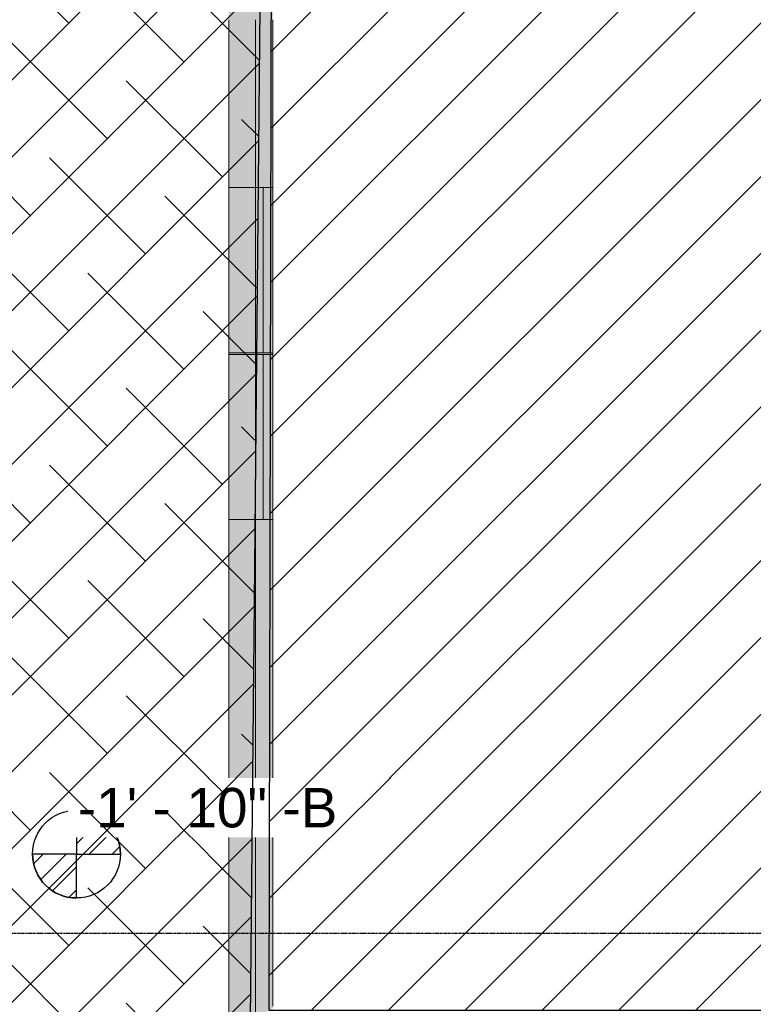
# Model space of a CAD drawing. Header units: inches. Extents: x -4126 to -1814, y 9773 to 12338.
# Tile 60 of 113: x -3458 to -3290, y 10823 to 11049. Entities that reach past the tile are written whole.
import ezdxf

# ---------------------------------------------------------------- set-up
doc = ezdxf.new("R2010")
doc.units = ezdxf.units.IN
doc.header["$MEASUREMENT"] = 0
doc.linetypes.add('Grid Line 1_2_', pattern=[0.875, 0.5, -0.125, 0.125, -0.125])
for name, color, linetype, lineweight in [('A-WALL', 113, 'Continuous', 13), ('G-ANNO-DIMS', 111, 'Continuous', 9), ('S-GRID', 1, 'Continuous', 9)]:
    doc.layers.add(name, color=color, linetype=linetype, lineweight=lineweight)
doc.layers.add('LOAD_HATCH', color=8, linetype='Continuous')
doc.styles.add('Arial_2', font='arial.ttf', dxfattribs={"height": 9.070866})
pattern_1 = [(45, (35.889, -113.098), (-0.027577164, 0.027577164), [])]

# ---------------------------------------------------------------- blocks, each defined once
blk = doc.blocks.new('CTR - 1st Phase - Shell_rvt-1-FRAMING PLAN - 1ST FLOOR')
at = {"layer": 'A-WALL', "lineweight": 5, "transparency": 33554585}
h = blk.add_hatch(color=8, dxfattribs=at)
h.paths.add_polyline_path([(-3404.17, 10813.86), (-3400.17, 10813.86), (-3400.17, 10819.99), (-3404.17, 10819.99), (-3404.17, 10856.62), (-3410.3, 10856.62), (-3410.3, 10813.86), (-3404.28, 10813.86)], flags=0)
h.paths.add_polyline_path([(-3410.3, 10857.02), (-3404.17, 10857.02), (-3404.17, 10857.45), (-3410.3, 10857.45)], flags=0)
h.paths.add_polyline_path([(-3404.85, 10858.28), (-3404.17, 10858.28), (-3404.17, 10858.71), (-3410.3, 10858.71), (-3410.3, 10858.28)], flags=0)
h.paths.add_polyline_path([(-3404.87, 10859.1), (-3404.17, 10859.1), (-3404.17, 10904.5), (-3410.3, 10904.5), (-3410.3, 10859.1)], flags=0)
h.paths.add_polyline_path([(-3410.3, 10904.9), (-3404.17, 10904.9), (-3404.17, 10905.33), (-3410.3, 10905.33)], flags=0)
h.paths.add_polyline_path([(-3410.3, 10906.16), (-3404.17, 10906.16), (-3404.17, 10906.59), (-3410.3, 10906.59)], flags=0)
h.paths.add_polyline_path([(-3404.17, 10906.98), (-3404.17, 10934.38), (-3410.3, 10934.38), (-3410.3, 10906.98), (-3405.72, 10906.98)], flags=0)
h.paths.add_polyline_path([(-3410.3, 10972.4), (-3404.17, 10972.4), (-3404.17, 10972.78), (-3410.3, 10972.78)], flags=0)
h.paths.add_polyline_path([(-3404.17, 11010.8), (-3404.17, 11048.15), (-3410.3, 11048.15), (-3410.3, 11010.8), (-3407.57, 11010.8)], flags=0)
h.paths.add_polyline_path([(-3404.17, 11048.54), (-3404.17, 11048.97), (-3410.3, 11048.97), (-3410.3, 11048.54), (-3408.24, 11048.54)], flags=0)
h.paths.add_polyline_path([(-3410.3, 11049.81), (-3404.17, 11049.81), (-3404.17, 11050.24), (-3410.3, 11050.24)], flags=0)
h.paths.add_polyline_path([(-3408.27, 11050.63), (-3404.17, 11050.63), (-3404.17, 11096.03), (-3410.3, 11096.03), (-3410.3, 11050.63)], flags=0)
h.paths.add_polyline_path([(-3410.3, 11096.42), (-3404.17, 11096.42), (-3404.17, 11096.85), (-3410.3, 11096.85)], flags=0)
h.paths.add_polyline_path([(-3404.17, 11097.69), (-3404.17, 11098.12), (-3410.3, 11098.12), (-3410.3, 11097.69), (-3409.11, 11097.69)], flags=0)
h.paths.add_polyline_path([(-3410.3, 11098.51), (-3404.17, 11098.51), (-3404.17, 11143.91), (-3410.3, 11143.91), (-3410.3, 11130.69), (-3409.92, 11130.69), (-3409.92, 11122.19), (-3410.3, 11122.19)], flags=0)
h.paths.add_polyline_path([(-3409.94, 11144.31), (-3404.17, 11144.31), (-3404.17, 11144.74), (-3410.3, 11144.74), (-3410.3, 11144.31)], flags=0)
h.paths.add_polyline_path([(-3409.96, 11145.57), (-3404.17, 11145.57), (-3404.17, 11146), (-3410.3, 11146), (-3410.3, 11145.57)], flags=0)
h.paths.add_polyline_path([(-3404.17, 11146.39), (-3404.17, 11164.59), (-3410.3, 11164.59), (-3410.3, 11146.39), (-3409.98, 11146.39)], flags=0)
h.paths.add_polyline_path([(-3410.3, 11276.29), (-3404.17, 11276.29), (-3404.17, 11278.79), (-3410.3, 11278.79), (-3410.3, 11276.86)], flags=0)
h.paths.add_polyline_path([(-3404.15, 11278.83), (-3400.17, 11278.83), (-3400.17, 11279.64), (-3410.3, 11279.64), (-3410.3, 11278.83), (-3404.17, 11278.83)], flags=0)
h.paths.add_polyline_path([(-3410.3, 11280.03), (-3400.17, 11280.03), (-3400.17, 11284.91), (-3410.3, 11284.91)], flags=0)
h = blk.add_hatch(color=8, dxfattribs=at)
h.paths.add_polyline_path([(-3404.17, 10819.99), (-3400.17, 10821.92), (-3400.17, 10856.62), (-3404.17, 10856.62), (-3404.17, 10821.92)], flags=0)
h.paths.add_polyline_path([(-3403.53, 10857.02), (-3400.17, 10857.02), (-3400.17, 10857.45), (-3404.17, 10857.45), (-3404.17, 10857.02)], flags=0)
h.paths.add_polyline_path([(-3400.17, 10858.28), (-3400.17, 10858.71), (-3404.17, 10858.71), (-3404.17, 10858.28), (-3403.51, 10858.28)], flags=0)
h.paths.add_polyline_path([(-3400.17, 10859.1), (-3400.17, 10904.5), (-3404.17, 10904.5), (-3404.17, 10859.1), (-3403.49, 10859.1)], flags=0)
h.paths.add_polyline_path([(-3400.17, 10904.9), (-3400.17, 10905.33), (-3404.17, 10905.33), (-3404.17, 10904.9), (-3402.69, 10904.9)], flags=0)
h.paths.add_polyline_path([(-3402.67, 10906.16), (-3400.17, 10906.16), (-3400.17, 10906.59), (-3404.17, 10906.59), (-3404.17, 10906.16)], flags=0)
h.paths.add_polyline_path([(-3402.66, 10906.98), (-3400.17, 10906.98), (-3400.17, 10934.38), (-3404.17, 10934.38), (-3404.17, 10906.98)], flags=0)
h.paths.add_polyline_path([(-3404.17, 10972.4), (-3400.17, 10972.4), (-3400.17, 10972.78), (-3404.17, 10972.78)], flags=0)
h.paths.add_polyline_path([(-3400.17, 11010.8), (-3400.19, 11048.15), (-3404.17, 11048.15), (-3404.17, 11010.8), (-3400.85, 11010.8)], flags=0)
h.paths.add_polyline_path([(-3400.19, 11048.54), (-3400.17, 11048.54), (-3400.18, 11048.97), (-3404.17, 11048.97), (-3404.17, 11048.54)], flags=0)
h.paths.add_polyline_path([(-3400.17, 11049.81), (-3400.19, 11050.24), (-3404.17, 11050.24), (-3404.17, 11049.81), (-3400.18, 11049.81)], flags=0)
h.paths.add_polyline_path([(-3404.17, 11050.63), (-3400.17, 11050.63), (-3400.17, 11096.03), (-3404.17, 11096.03), (-3404.17, 11083.98)], flags=0)
h.paths.add_polyline_path([(-3400.17, 11096.42), (-3400.17, 11096.85), (-3404.17, 11096.85), (-3404.17, 11096.42), (-3401, 11096.42)], flags=0)
h.paths.add_polyline_path([(-3400.17, 11097.69), (-3400.17, 11098.12), (-3404.17, 11098.12), (-3404.17, 11097.69), (-3401.02, 11097.69)], flags=0)
h.paths.add_polyline_path([(-3401.03, 11098.51), (-3400.17, 11098.51), (-3400.17, 11143.91), (-3404.17, 11143.91), (-3404.17, 11098.51)], flags=0)
h.paths.add_polyline_path([(-3404.17, 11144.31), (-3400.17, 11144.31), (-3400.17, 11144.74), (-3404.17, 11144.74)], flags=0)
h.paths.add_polyline_path([(-3400.17, 11145.57), (-3400.17, 11146), (-3404.17, 11146), (-3404.17, 11145.57), (-3401.85, 11145.57)], flags=0)
h.paths.add_polyline_path([(-3401.87, 11146.39), (-3400.17, 11146.39), (-3400.17, 11164.59), (-3404.17, 11164.59), (-3404.17, 11146.39)], flags=0)
h.paths.add_polyline_path([(-3400.17, 11276.29), (-3400.17, 11276.86), (-3404.17, 11278.79), (-3404.13, 11276.29)], flags=0)
h = blk.add_hatch(color=8, dxfattribs=at)
h.paths.add_polyline_path([(-3404.82, 10856.62), (-3404.17, 10856.62), (-3404.17, 10857.02), (-3410.3, 10857.02), (-3410.3, 10856.62)], flags=0)
h.paths.add_polyline_path([(-3404.17, 10858.71), (-3404.17, 10859.1), (-3410.3, 10859.1), (-3410.3, 10858.71), (-3404.86, 10858.71)], flags=0)
h.paths.add_polyline_path([(-3405.68, 10904.5), (-3404.17, 10904.5), (-3404.17, 10904.9), (-3410.3, 10904.9), (-3410.3, 10904.5)], flags=0)
h.paths.add_polyline_path([(-3404.17, 10906.59), (-3404.17, 10906.98), (-3410.3, 10906.98), (-3410.3, 10906.59), (-3405.71, 10906.59)], flags=0)
h.paths.add_polyline_path([(-3404.17, 11048.15), (-3404.17, 11048.54), (-3410.3, 11048.54), (-3410.3, 11048.15), (-3408.23, 11048.15)], flags=0)
h.paths.add_polyline_path([(-3410.3, 11050.24), (-3404.17, 11050.24), (-3404.17, 11050.63), (-3410.3, 11050.63)], flags=0)
h.paths.add_polyline_path([(-3409.08, 11096.03), (-3404.17, 11096.03), (-3404.17, 11096.42), (-3410.3, 11096.42), (-3410.3, 11096.03)], flags=0)
h.paths.add_polyline_path([(-3404.17, 11098.12), (-3404.17, 11098.51), (-3410.3, 11098.51), (-3410.3, 11098.12), (-3409.12, 11098.12)], flags=0)
h.paths.add_polyline_path([(-3404.17, 11143.91), (-3404.17, 11144.31), (-3410.3, 11144.31), (-3410.3, 11143.91), (-3409.92, 11143.91)], flags=0)
h.paths.add_polyline_path([(-3409.97, 11146), (-3404.17, 11146), (-3404.17, 11146.39), (-3410.3, 11146.39), (-3410.3, 11146)], flags=0)
h = blk.add_hatch(color=8, dxfattribs=at)
h.paths.add_polyline_path([(-3404.17, 10857.45), (-3404.17, 10858.28), (-3410.3, 10858.28), (-3410.3, 10857.45), (-3404.84, 10857.45)], flags=0)
h.paths.add_polyline_path([(-3404.17, 10905.33), (-3404.17, 10906.16), (-3410.3, 10906.16), (-3410.3, 10905.33), (-3405.69, 10905.33)], flags=0)
h.paths.add_polyline_path([(-3404.17, 11048.97), (-3404.17, 11049.81), (-3410.3, 11049.81), (-3410.3, 11048.97), (-3408.24, 11048.97)], flags=0)
h.paths.add_polyline_path([(-3404.17, 11096.85), (-3404.17, 11097.69), (-3410.3, 11097.69), (-3410.3, 11096.85), (-3409.09, 11096.85)], flags=0)
h.paths.add_polyline_path([(-3409.95, 11144.74), (-3404.17, 11144.74), (-3404.17, 11145.57), (-3410.3, 11145.57), (-3410.3, 11144.74)], flags=0)
h = blk.add_hatch(color=8, dxfattribs=at)
h.paths.add_polyline_path([(-3403.53, 10856.62), (-3400.17, 10856.62), (-3400.17, 10857.02), (-3404.17, 10857.02), (-3404.17, 10856.62)], flags=0)
h.paths.add_polyline_path([(-3403.5, 10858.71), (-3400.17, 10858.71), (-3400.17, 10859.1), (-3404.17, 10859.1), (-3404.17, 10858.71)], flags=0)
h.paths.add_polyline_path([(-3404.17, 10904.5), (-3400.17, 10904.5), (-3400.17, 10904.9), (-3404.17, 10904.9)], flags=0)
h.paths.add_polyline_path([(-3404.17, 10906.59), (-3400.17, 10906.59), (-3400.17, 10906.98), (-3404.17, 10906.98)], flags=0)
h.paths.add_polyline_path([(-3400.19, 11048.15), (-3400.17, 11048.15), (-3400.19, 11048.54), (-3404.17, 11048.54), (-3404.17, 11048.15)], flags=0)
h.paths.add_polyline_path([(-3400.19, 11050.24), (-3400.17, 11050.24), (-3400.2, 11050.63), (-3404.17, 11050.63), (-3404.17, 11050.24)], flags=0)
h.paths.add_polyline_path([(-3400.17, 11096.03), (-3400.17, 11096.42), (-3404.17, 11096.42), (-3404.17, 11096.03), (-3400.99, 11096.03)], flags=0)
h.paths.add_polyline_path([(-3400.17, 11098.12), (-3400.17, 11098.51), (-3404.17, 11098.51), (-3404.17, 11098.12), (-3401.02, 11098.12)], flags=0)
h.paths.add_polyline_path([(-3400.17, 11143.91), (-3400.17, 11144.31), (-3404.17, 11144.31), (-3404.17, 11143.91), (-3401.82, 11143.91)], flags=0)
h.paths.add_polyline_path([(-3404.17, 11146), (-3400.17, 11146), (-3400.17, 11146.39), (-3404.17, 11146.39)], flags=0)
h = blk.add_hatch(color=8, dxfattribs=at)
h.paths.add_polyline_path([(-3400.17, 10857.45), (-3400.17, 10858.28), (-3404.17, 10858.28), (-3404.17, 10857.45), (-3403.52, 10857.45)], flags=0)
h.paths.add_polyline_path([(-3400.17, 10905.33), (-3400.17, 10906.16), (-3404.17, 10906.16), (-3404.17, 10905.33), (-3402.69, 10905.33)], flags=0)
h.paths.add_polyline_path([(-3400.17, 11048.97), (-3400.18, 11049.81), (-3404.17, 11049.81), (-3404.17, 11048.97), (-3400.18, 11048.97)], flags=0)
h.paths.add_polyline_path([(-3401, 11096.85), (-3400.17, 11096.85), (-3400.17, 11097.69), (-3404.17, 11097.69), (-3404.17, 11096.85)], flags=0)
h.paths.add_polyline_path([(-3404.17, 11144.74), (-3400.17, 11144.74), (-3400.17, 11145.57), (-3404.17, 11145.57), (-3404.17, 11145.11)], flags=0)
h = blk.add_hatch(color=8, dxfattribs=at)
h.paths.add_polyline_path([(-3401.51, 10972.78), (-3400.17, 10972.78), (-3400.17, 11000.27), (-3410.3, 11000.27), (-3410.3, 10972.78), (-3404.17, 10972.78)], flags=0)
h.paths.add_polyline_path([(-3404.17, 11000.66), (-3400.17, 11000.66), (-3400.17, 11001.09), (-3410.3, 11001.09), (-3410.3, 11000.66), (-3407.39, 11000.66)], flags=0)
h.paths.add_polyline_path([(-3400.17, 11001.92), (-3400.17, 11002.35), (-3410.3, 11002.35), (-3410.3, 11001.92), (-3401, 11001.92)], flags=0)
h.paths.add_polyline_path([(-3407.42, 11002.75), (-3400.17, 11002.75), (-3400.17, 11010.8), (-3410.3, 11010.8), (-3410.3, 11002.75)], flags=0)
h = blk.add_hatch(color=8, dxfattribs=at)
h.paths.add_polyline_path([(-3400.17, 11000.27), (-3400.17, 11000.66), (-3410.3, 11000.66), (-3410.3, 11000.27), (-3401.03, 11000.27)], flags=0)
h.paths.add_polyline_path([(-3407.39, 11001.09), (-3400.17, 11001.09), (-3400.17, 11001.92), (-3410.3, 11001.92), (-3410.3, 11001.09)], flags=0)
h.paths.add_polyline_path([(-3410.3, 11002.35), (-3400.17, 11002.35), (-3400.17, 11002.75), (-3410.3, 11002.75)], flags=0)
h = blk.add_hatch(color=8, dxfattribs=at)
h.paths.add_polyline_path([(-3410.3, 10934.38), (-3400.17, 10934.38), (-3400.17, 10952.39), (-3410.3, 10952.39)], flags=0)
h.paths.add_polyline_path([(-3406.53, 10952.78), (-3400.17, 10952.78), (-3400.17, 10953.21), (-3410.3, 10953.21), (-3410.3, 10952.78)], flags=0)
h.paths.add_polyline_path([(-3401.84, 10954.04), (-3400.17, 10954.04), (-3400.17, 10954.47), (-3410.3, 10954.47), (-3410.3, 10954.04), (-3404.17, 10954.04)], flags=0)
h.paths.add_polyline_path([(-3401.82, 10954.87), (-3400.17, 10954.87), (-3400.17, 10972.4), (-3410.3, 10972.4), (-3410.3, 10954.87), (-3404.17, 10954.87)], flags=0)
h = blk.add_hatch(color=8, dxfattribs=at)
h.paths.add_polyline_path([(-3400.17, 10952.39), (-3400.17, 10952.78), (-3410.3, 10952.78), (-3410.3, 10952.39), (-3401.86, 10952.39)], flags=0)
h.paths.add_polyline_path([(-3406.54, 10953.21), (-3400.17, 10953.21), (-3400.17, 10954.04), (-3410.3, 10954.04), (-3410.3, 10953.21)], flags=0)
h.paths.add_polyline_path([(-3410.3, 10954.47), (-3400.17, 10954.47), (-3400.17, 10954.87), (-3410.3, 10954.87)], flags=0)
at = {"layer": 'A-WALL', "color": 253}
for p, q in [((-3410.3, 11048.97), (-3410.3, 11049.35)), ((-3404.17, 11049.35), (-3404.17, 11048.97)), ((-3400.17, 11049.35), (-3400.17, 11048.97)), ((-3410.3, 11048.54), (-3410.3, 11048.97)), ((-3410.3, 11048.15), (-3410.3, 11048.54)), ((-3410.3, 11010.8), (-3410.3, 11048.15)), ((-3404.17, 11048.97), (-3404.17, 11048.54)), ((-3404.17, 11048.54), (-3404.17, 11048.15)), ((-3404.17, 11048.15), (-3404.17, 11002.75)), ((-3400.17, 11048.97), (-3400.17, 11048.54)), ((-3400.17, 11048.54), (-3400.17, 11048.15)), ((-3400.17, 11048.15), (-3400.17, 11010.8)), ((-3410.3, 11002.75), (-3410.3, 11010.8)), ((-3410.3, 11010.8), (-3410.3, 11002.75)), ((-3410.3, 11002.75), (-3410.3, 11010.8)), ((-3400.17, 11010.8), (-3410.3, 11010.8)), ((-3410.3, 11010.8), (-3402.42, 11010.8)), ((-3402.42, 11010.8), (-3402.42, 11002.75)), ((-3402.42, 11002.75), (-3402.42, 11010.8)), ((-3402.42, 11010.8), (-3400.17, 11010.8)), ((-3400.17, 11010.8), (-3400.17, 11002.75)), ((-3400.17, 11002.75), (-3400.17, 11010.8)), ((-3400.17, 11010.8), (-3400.17, 11002.75)), ((-3410.3, 11002.35), (-3410.3, 11002.75)), ((-3410.3, 11002.75), (-3410.3, 11002.35)), ((-3410.3, 11002.35), (-3410.3, 11002.75)), ((-3410.3, 11001.92), (-3410.3, 11002.35)), ((-3410.3, 11002.35), (-3410.3, 11001.92)), ((-3410.3, 11001.92), (-3410.3, 11002.35)), ((-3410.3, 11001.55), (-3410.3, 11001.92)), ((-3410.3, 11001.92), (-3410.3, 11001.55)), ((-3410.3, 11001.55), (-3410.3, 11001.92)), ((-3404.17, 11002.75), (-3404.17, 11002.35)), ((-3404.17, 11002.35), (-3404.17, 11001.92)), ((-3404.17, 11001.92), (-3404.17, 11001.55)), ((-3402.42, 11002.75), (-3402.42, 11002.35)), ((-3402.42, 11002.35), (-3402.42, 11002.75)), ((-3402.42, 11002.35), (-3402.42, 11001.92)), ((-3402.42, 11001.92), (-3402.42, 11002.35)), ((-3402.42, 11001.92), (-3402.42, 11001.55)), ((-3402.42, 11001.55), (-3402.42, 11001.92)), ((-3400.17, 11002.75), (-3400.17, 11002.35)), ((-3400.17, 11002.35), (-3400.17, 11002.75)), ((-3400.17, 11002.75), (-3400.17, 11002.35)), ((-3400.17, 11002.35), (-3400.17, 11001.92)), ((-3400.17, 11001.92), (-3400.17, 11002.35)), ((-3400.17, 11002.35), (-3400.17, 11001.92)), ((-3400.17, 11001.92), (-3400.17, 11001.55)), ((-3400.17, 11001.55), (-3400.17, 11001.92)), ((-3400.17, 11001.92), (-3400.17, 11001.55)), ((-3410.3, 11001.09), (-3410.3, 11001.47)), ((-3410.3, 11001.47), (-3410.3, 11001.09)), ((-3410.3, 11001.09), (-3410.3, 11001.47)), ((-3410.3, 11000.66), (-3410.3, 11001.09)), ((-3410.3, 11001.09), (-3410.3, 11000.66)), ((-3410.3, 11000.66), (-3410.3, 11001.09)), ((-3410.3, 11000.27), (-3410.3, 11000.66)), ((-3410.3, 11000.66), (-3410.3, 11000.27)), ((-3410.3, 11000.27), (-3410.3, 11000.66)), ((-3410.3, 10972.78), (-3410.3, 11000.27)), ((-3410.3, 11000.27), (-3410.3, 10972.78)), ((-3410.3, 10972.78), (-3410.3, 11000.27)), ((-3404.17, 11001.47), (-3404.17, 11001.09)), ((-3404.17, 11001.09), (-3404.17, 11000.66)), ((-3404.17, 11000.66), (-3404.17, 11000.27)), ((-3404.17, 11000.27), (-3404.17, 10954.87)), ((-3402.42, 11001.47), (-3402.42, 11001.09)), ((-3402.42, 11001.09), (-3402.42, 11001.47)), ((-3402.42, 11001.09), (-3402.42, 11000.66)), ((-3402.42, 11000.66), (-3402.42, 11001.09)), ((-3402.42, 11000.66), (-3402.42, 11000.27)), ((-3402.42, 11000.27), (-3402.42, 11000.66)), ((-3402.42, 11000.27), (-3402.42, 10972.78)), ((-3402.42, 10972.78), (-3402.42, 11000.27)), ((-3400.17, 11001.47), (-3400.17, 11001.09)), ((-3400.17, 11001.09), (-3400.17, 11001.47)), ((-3400.17, 11001.47), (-3400.17, 11001.09)), ((-3400.17, 11001.09), (-3400.17, 11000.66)), ((-3400.17, 11000.66), (-3400.17, 11001.09)), ((-3400.17, 11001.09), (-3400.17, 11000.66)), ((-3400.17, 11000.66), (-3400.17, 11000.27)), ((-3400.17, 11000.27), (-3400.17, 11000.66)), ((-3400.17, 11000.66), (-3400.17, 11000.27)), ((-3400.17, 11000.27), (-3400.17, 10972.78)), ((-3400.17, 10972.78), (-3400.17, 11000.27)), ((-3400.17, 11000.27), (-3400.17, 10972.78)), ((-3410.3, 10972.4), (-3410.3, 10972.78)), ((-3402.42, 10972.78), (-3410.3, 10972.78)), ((-3410.3, 10972.78), (-3400.17, 10972.78)), ((-3410.3, 10954.87), (-3410.3, 10972.4)), ((-3410.3, 10972.4), (-3410.3, 10954.87)), ((-3410.3, 10954.87), (-3410.3, 10972.4)), ((-3400.17, 10972.4), (-3410.3, 10972.4)), ((-3410.3, 10972.4), (-3402.42, 10972.4)), ((-3402.42, 10972.78), (-3400.17, 10972.78)), ((-3402.42, 10954.87), (-3402.42, 10972.4)), ((-3402.42, 10972.4), (-3402.42, 10954.87)), ((-3402.42, 10972.4), (-3400.17, 10972.4)), ((-3400.17, 10972.78), (-3400.17, 10972.4)), ((-3400.17, 10972.4), (-3400.17, 10954.87)), ((-3400.17, 10972.4), (-3400.17, 10954.87)), ((-3400.17, 10954.87), (-3400.17, 10972.4)), ((-3410.3, 10954.47), (-3410.3, 10954.87)), ((-3410.3, 10954.87), (-3410.3, 10954.47)), ((-3410.3, 10954.47), (-3410.3, 10954.87)), ((-3410.3, 10954.04), (-3410.3, 10954.47)), ((-3410.3, 10954.47), (-3410.3, 10954.04)), ((-3410.3, 10954.04), (-3410.3, 10954.47)), ((-3410.3, 10953.67), (-3410.3, 10954.04)), ((-3410.3, 10954.04), (-3410.3, 10953.67)), ((-3410.3, 10953.67), (-3410.3, 10954.04)), ((-3404.17, 10954.87), (-3404.17, 10954.47)), ((-3404.17, 10954.47), (-3404.17, 10954.04)), ((-3404.17, 10954.04), (-3404.17, 10953.67)), ((-3402.42, 10954.47), (-3402.42, 10954.87)), ((-3402.42, 10954.87), (-3402.42, 10954.47)), ((-3402.42, 10954.04), (-3402.42, 10954.47)), ((-3402.42, 10954.47), (-3402.42, 10954.04)), ((-3402.42, 10953.67), (-3402.42, 10954.04)), ((-3402.42, 10954.04), (-3402.42, 10953.67)), ((-3400.17, 10954.87), (-3400.17, 10954.47)), ((-3400.17, 10954.87), (-3400.17, 10954.47)), ((-3400.17, 10954.47), (-3400.17, 10954.87)), ((-3400.17, 10954.47), (-3400.17, 10954.04)), ((-3400.17, 10954.47), (-3400.17, 10954.04)), ((-3400.17, 10954.04), (-3400.17, 10954.47)), ((-3400.17, 10954.04), (-3400.17, 10953.67)), ((-3400.17, 10954.04), (-3400.17, 10953.67)), ((-3400.17, 10953.67), (-3400.17, 10954.04)), ((-3410.3, 10953.21), (-3410.3, 10953.58)), ((-3410.3, 10953.58), (-3410.3, 10953.21)), ((-3410.3, 10953.21), (-3410.3, 10953.58)), ((-3410.3, 10952.78), (-3410.3, 10953.21)), ((-3410.3, 10953.21), (-3410.3, 10952.78)), ((-3410.3, 10952.78), (-3410.3, 10953.21)), ((-3410.3, 10952.39), (-3410.3, 10952.78)), ((-3410.3, 10952.78), (-3410.3, 10952.39)), ((-3410.3, 10952.39), (-3410.3, 10952.78)), ((-3410.3, 10934.38), (-3410.3, 10952.39)), ((-3410.3, 10952.39), (-3410.3, 10934.38)), ((-3410.3, 10934.38), (-3410.3, 10952.39)), ((-3404.17, 10953.58), (-3404.17, 10953.21)), ((-3404.17, 10953.21), (-3404.17, 10952.78)), ((-3404.17, 10952.78), (-3404.17, 10952.39)), ((-3404.17, 10952.39), (-3404.17, 10906.98)), ((-3402.42, 10953.21), (-3402.42, 10953.58)), ((-3402.42, 10953.58), (-3402.42, 10953.21)), ((-3402.42, 10952.78), (-3402.42, 10953.21)), ((-3402.42, 10953.21), (-3402.42, 10952.78)), ((-3402.42, 10952.39), (-3402.42, 10952.78)), ((-3402.42, 10952.78), (-3402.42, 10952.39)), ((-3402.42, 10934.38), (-3402.42, 10952.39)), ((-3402.42, 10952.39), (-3402.42, 10934.38)), ((-3400.17, 10953.58), (-3400.17, 10953.21)), ((-3400.17, 10953.58), (-3400.17, 10953.21)), ((-3400.17, 10953.21), (-3400.17, 10953.58)), ((-3400.17, 10953.21), (-3400.17, 10952.78)), ((-3400.17, 10953.21), (-3400.17, 10952.78)), ((-3400.17, 10952.78), (-3400.17, 10953.21)), ((-3400.17, 10952.78), (-3400.17, 10952.39)), ((-3400.17, 10952.78), (-3400.17, 10952.39)), ((-3400.17, 10952.39), (-3400.17, 10952.78)), ((-3400.17, 10952.39), (-3400.17, 10934.38)), ((-3400.17, 10952.39), (-3400.17, 10934.38)), ((-3400.17, 10934.38), (-3400.17, 10952.39)), ((-3410.3, 10906.98), (-3410.3, 10934.38)), ((-3402.42, 10934.38), (-3410.3, 10934.38)), ((-3410.3, 10934.38), (-3400.17, 10934.38)), ((-3402.42, 10934.38), (-3400.17, 10934.38)), ((-3400.17, 10934.38), (-3400.17, 10906.98)), ((-3410.3, 10906.59), (-3410.3, 10906.98)), ((-3410.3, 10906.16), (-3410.3, 10906.59)), ((-3404.17, 10906.98), (-3404.17, 10906.59)), ((-3404.17, 10906.59), (-3404.17, 10906.16)), ((-3400.17, 10906.98), (-3400.17, 10906.59)), ((-3400.17, 10906.59), (-3400.17, 10906.16)), ((-3410.3, 10905.79), (-3410.3, 10906.16)), ((-3410.3, 10905.33), (-3410.3, 10905.7)), ((-3410.3, 10904.9), (-3410.3, 10905.33)), ((-3410.3, 10904.5), (-3410.3, 10904.9)), ((-3410.3, 10859.1), (-3410.3, 10904.5)), ((-3404.17, 10906.16), (-3404.17, 10905.79)), ((-3404.17, 10905.7), (-3404.17, 10905.33)), ((-3404.17, 10905.33), (-3404.17, 10904.9)), ((-3404.17, 10904.9), (-3404.17, 10904.5)), ((-3404.17, 10904.5), (-3404.17, 10859.1)), ((-3400.17, 10906.16), (-3400.17, 10905.79)), ((-3400.17, 10905.7), (-3400.17, 10905.33)), ((-3400.17, 10905.33), (-3400.17, 10904.9)), ((-3400.17, 10904.9), (-3400.17, 10904.5)), ((-3400.17, 10904.5), (-3400.17, 10859.1)), ((-3410.3, 10858.71), (-3410.3, 10859.1)), ((-3404.17, 10859.1), (-3404.17, 10858.71)), ((-3400.17, 10859.1), (-3400.17, 10858.71)), ((-3410.3, 10858.28), (-3410.3, 10858.71)), ((-3410.3, 10857.9), (-3410.3, 10858.28)), ((-3410.3, 10857.45), (-3410.3, 10857.82)), ((-3410.3, 10857.02), (-3410.3, 10857.45)), ((-3410.3, 10856.62), (-3410.3, 10857.02)), ((-3410.3, 10842.51), (-3410.3, 10856.62)), ((-3404.17, 10858.71), (-3404.17, 10858.28)), ((-3404.17, 10858.28), (-3404.17, 10857.9)), ((-3404.17, 10857.82), (-3404.17, 10857.45)), ((-3404.17, 10857.45), (-3404.17, 10857.02)), ((-3404.17, 10857.02), (-3404.17, 10856.62)), ((-3404.17, 10856.62), (-3404.17, 10819.99)), ((-3400.17, 10858.71), (-3400.17, 10858.28)), ((-3400.17, 10858.28), (-3400.17, 10857.9)), ((-3400.17, 10857.82), (-3400.17, 10857.45)), ((-3400.17, 10857.45), (-3400.17, 10857.02)), ((-3400.17, 10857.02), (-3400.17, 10856.62)), ((-3400.17, 10856.62), (-3400.17, 10822.49)), ((-3410.3, 10813.86), (-3410.3, 10842.51))]:
    blk.add_line(p, q, dxfattribs=at)
at = {"layer": 'A-WALL', "color": 9}
for p, q in [((-3410.3, 11049.35), (-3410.3, 11048.54)), ((-3404.17, 11049.35), (-3404.17, 11048.54)), ((-3400.17, 11049.29), (-3400.17, 11049.35)), ((-3400.17, 11048.54), (-3400.17, 11049.29)), ((-3410.3, 11048.54), (-3410.3, 11048.15)), ((-3410.3, 11048.15), (-3410.3, 11002.75)), ((-3404.17, 11048.54), (-3404.17, 11048.15)), ((-3404.17, 11048.15), (-3404.17, 11002.75)), ((-3400.17, 11048.15), (-3400.17, 11048.54)), ((-3400.17, 11002.75), (-3400.17, 11048.15)), ((-3410.3, 11002.75), (-3410.3, 11002.35)), ((-3410.3, 11002.35), (-3410.3, 11001.55)), ((-3404.17, 11002.75), (-3404.17, 11002.35)), ((-3404.17, 11002.35), (-3404.17, 11001.55)), ((-3400.17, 11002.35), (-3400.17, 11002.75)), ((-3400.17, 11001.55), (-3400.17, 11002.35)), ((-3410.3, 11001.47), (-3410.3, 11000.66)), ((-3410.3, 11000.66), (-3410.3, 11000.27)), ((-3410.3, 11000.27), (-3410.3, 10954.87)), ((-3404.17, 11001.47), (-3404.17, 11000.66)), ((-3404.17, 11000.66), (-3404.17, 11000.27)), ((-3404.17, 11000.27), (-3404.17, 10954.87)), ((-3400.17, 11000.66), (-3400.17, 11001.47)), ((-3400.17, 11000.27), (-3400.17, 11000.66)), ((-3400.17, 10954.87), (-3400.17, 11000.27)), ((-3410.3, 10954.87), (-3410.3, 10954.47)), ((-3410.3, 10954.47), (-3410.3, 10953.67)), ((-3404.17, 10954.87), (-3404.17, 10954.47)), ((-3404.17, 10954.47), (-3404.17, 10953.67)), ((-3400.17, 10954.47), (-3400.17, 10954.87)), ((-3400.17, 10953.67), (-3400.17, 10954.47)), ((-3410.3, 10953.58), (-3410.3, 10952.78)), ((-3410.3, 10952.78), (-3410.3, 10952.39)), ((-3410.3, 10952.39), (-3410.3, 10906.98)), ((-3404.17, 10953.58), (-3404.17, 10952.78)), ((-3404.17, 10952.78), (-3404.17, 10952.39)), ((-3404.17, 10952.39), (-3404.17, 10906.98)), ((-3400.17, 10952.78), (-3400.17, 10953.58)), ((-3400.17, 10952.39), (-3400.17, 10952.78)), ((-3400.17, 10906.98), (-3400.17, 10952.39)), ((-3410.3, 10906.98), (-3410.3, 10906.59)), ((-3410.3, 10906.59), (-3410.3, 10905.79)), ((-3404.17, 10906.98), (-3404.17, 10906.59)), ((-3404.17, 10906.59), (-3404.17, 10905.79)), ((-3400.17, 10906.59), (-3400.17, 10906.98)), ((-3400.17, 10905.79), (-3400.17, 10906.59)), ((-3410.3, 10905.7), (-3410.3, 10904.9)), ((-3410.3, 10904.9), (-3410.3, 10904.5)), ((-3410.3, 10904.5), (-3410.3, 10859.1)), ((-3404.17, 10905.7), (-3404.17, 10904.9)), ((-3404.17, 10904.9), (-3404.17, 10904.5)), ((-3404.17, 10904.5), (-3404.17, 10859.1)), ((-3400.17, 10904.9), (-3400.17, 10905.7)), ((-3400.17, 10904.5), (-3400.17, 10904.9)), ((-3400.17, 10859.1), (-3400.17, 10904.5)), ((-3410.3, 10859.1), (-3410.3, 10858.71)), ((-3404.17, 10859.1), (-3404.17, 10858.71)), ((-3400.17, 10858.71), (-3400.17, 10859.1)), ((-3410.3, 10858.71), (-3410.3, 10857.9)), ((-3410.3, 10857.82), (-3410.3, 10857.02)), ((-3410.3, 10857.02), (-3410.3, 10856.62)), ((-3410.3, 10856.62), (-3410.3, 10813.86)), ((-3404.17, 10858.71), (-3404.17, 10857.9)), ((-3404.17, 10857.82), (-3404.17, 10857.02)), ((-3404.17, 10857.02), (-3404.17, 10856.62)), ((-3404.17, 10856.62), (-3404.17, 10819.99)), ((-3400.17, 10857.9), (-3400.17, 10858.71)), ((-3400.17, 10857.02), (-3400.17, 10857.82)), ((-3400.17, 10856.62), (-3400.17, 10857.02)), ((-3400.17, 10822.49), (-3400.17, 10856.62))]:
    blk.add_line(p, q, dxfattribs=at)
blk = doc.blocks.new('Spot Elevations - Símbolo de cota horizontal-V269-FRAMING PLAN - 1ST FLOOR')
at = {"layer": 'G-ANNO-DIMS'}
h = blk.add_hatch(dxfattribs=at)
h.set_pattern_fill('FP_74', color=256, style=0, pattern_type=2)
h.set_pattern_definition(pattern_1)
edge = h.paths.add_edge_path(flags=0)
edge.add_arc((0, 0), 0.1053, 0, 90, ccw=False)
edge.add_line((0.1053, 0), (0, 0))
edge.add_line((0, 0), (0, 0.1053))
h = blk.add_hatch(dxfattribs=at)
h.set_pattern_fill('FP_74', color=256, style=0, pattern_type=2)
h.set_pattern_definition(pattern_1)
edge = h.paths.add_edge_path(flags=0)
edge.add_arc((0, 0), 0.1053, 0, 90, ccw=False)
edge.add_line((0.1053, 0), (0, 0))
edge.add_line((0, 0), (0, 0.1053))
h = blk.add_hatch(dxfattribs=at)
h.set_pattern_fill('FP_74', color=256, style=0, pattern_type=2)
h.set_pattern_definition(pattern_1)
edge = h.paths.add_edge_path(flags=0)
edge.add_arc((0, 0), 0.1053, 180, 270, ccw=False)
edge.add_line((-0.1053, 0), (0, 0))
edge.add_line((0, 0), (0, -0.1053))
h = blk.add_hatch(dxfattribs=at)
h.set_pattern_fill('FP_74', color=256, style=0, pattern_type=2)
h.set_pattern_definition(pattern_1)
edge = h.paths.add_edge_path(flags=0)
edge.add_arc((0, 0), 0.1053, 180, 270, ccw=False)
edge.add_line((-0.1053, 0), (0, 0))
edge.add_line((0, 0), (0, -0.1053))
at = {"layer": 'G-ANNO-DIMS', "lineweight": 30}
for p, q in [((0, 0.1053), (0, 0)), ((0, 0), (-0.1053, 0)), ((0, 0), (0.1053, 0)), ((0, -0.1053), (0, 0))]:
    blk.add_line(p, q, dxfattribs=at)
blk.add_circle((0, 0), 0.1053, dxfattribs=at)
for start, end in [(360, 90), (180, 270)]:
    blk.add_arc((0, 0), 0.1053, start, end, dxfattribs=at)

msp = doc.modelspace()

# ---------------------------------------------------------------- linework, layer by layer
at = {"layer": 'S-GRID', "linetype": 'Grid Line 1_2_', "lineweight": 30}
msp.add_line((-1814.206, 10839.189), (-4076.95, 10839.189), dxfattribs=at)

# ---------------------------------------------------------------- block references
at = {"lineweight": 5}
msp.add_blockref('CTR - 1st Phase - Shell_rvt-1-FRAMING PLAN - 1ST FLOOR', (0, 0), dxfattribs=at)
at = {"layer": 'G-ANNO-DIMS', "lineweight": 30, "xscale": 95.99999999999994, "yscale": 95.99999999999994, "zscale": 95.99999999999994}
msp.add_blockref('Spot Elevations - Símbolo de cota horizontal-V269-FRAMING PLAN - 1ST FLOOR', (-3445.333, 10857.445), dxfattribs=at)

# ---------------------------------------------------------------- next in the draw order: texts
at = {"layer": 'G-ANNO-DIMS', "insert": (-3445.04, 10872.648), "char_height": 9.07087, "width": 71.29666, "attachment_point": 1, "line_spacing_factor": 0.941778, "style": 'Arial_2', "bg_fill": 3, "box_fill_scale": 1.25, "bg_fill_color": 256, "bg_fill_true_color": 13158600, "bg_fill_transparency": 0}
msp.add_mtext('-1\' - 10" -B', dxfattribs=at)

# ---------------------------------------------------------------- next in the draw order: hatches: boundary and pattern name
at = {"layer": 'LOAD_HATCH'}
h = msp.add_hatch(dxfattribs=at)
h.set_pattern_fill('ANSI31', color=256, scale=100, style=0)
h.paths.add_polyline_path([(-3819.324, 9901.189), (-3819.324, 10010.089), (-2098.262, 10010.089), (-2098.262, 10821.489), (-3401.049, 10821.489), (-3400.049, 11277.289), (-2098.262, 11277.289), (-2098.262, 12077.189), (-1943.324, 12077.189), (-1943.324, 9901.189)])
h = msp.add_hatch(dxfattribs=at)
h.set_pattern_fill('ANSI38', color=256, scale=100, style=0)
h.paths.add_polyline_path([(-3481.324, 10382.789), (-3418.524, 10381), (-3072.924, 10381), (-2509.521, 10381.514), (-2503.7, 10449.439), (-3408.924, 10449.439), (-3401.049, 11277.289), (-3371.874, 11277.289), (-3371.874, 11473.789), (-3140.124, 11473.539), (-3139.124, 11648.339), (-2778.924, 11649.339), (-2778.924, 11628.389), (-2718.724, 11628.389), (-2650.524, 11628.389), (-2650.524, 11649.339), (-2509.521, 11650), (-2509.521, 11717.264), (-3140.124, 11718), (-3140.124, 11838.614), (-3460.024, 11838.614), (-3460.024, 11787.364), (-3199.999, 11783.364), (-3199.999, 11535.189), (-3481.324, 11530.989), (-3477.974, 11244.389), (-3477.974, 10410)])

# ---------------------------------------------------------------- next in the draw order: linework, layer by layer
msp.add_lwpolyline([(-3400.049, 11277.289), (-2098.262, 11277.289), (-2098.262, 12077.189), (-1943.324, 12077.189), (-1943.324, 9901.189), (-3819.324, 9901.189), (-3819.324, 10010.089), (-2098.262, 10010.089), (-2098.262, 10821.489), (-3401.049, 10821.489)], close=True, dxfattribs=at)
msp.add_lwpolyline([(-3477.974, 10410), (-3477.974, 11244.389), (-3481.324, 11530.989), (-3199.999, 11535.189), (-3199.999, 11783.364), (-3460.024, 11787.364), (-3460.024, 11838.614), (-3140.124, 11838.614), (-3140.124, 11718), (-2509.521, 11717.264), (-2739.924, 11717.364), (-2509.521, 11717.264), (-2509.521, 11650), (-2650.524, 11649.339), (-2650.524, 11628.389), (-2718.724, 11628.389), (-2778.924, 11628.389), (-2778.924, 11649.339), (-3139.124, 11648.339), (-3140.124, 11473.539), (-3371.874, 11473.789), (-3371.874, 11277.289), (-3401.049, 11277.289), (-3408.924, 10449.439)], dxfattribs=at)

doc.saveas('drawing.dxf')
